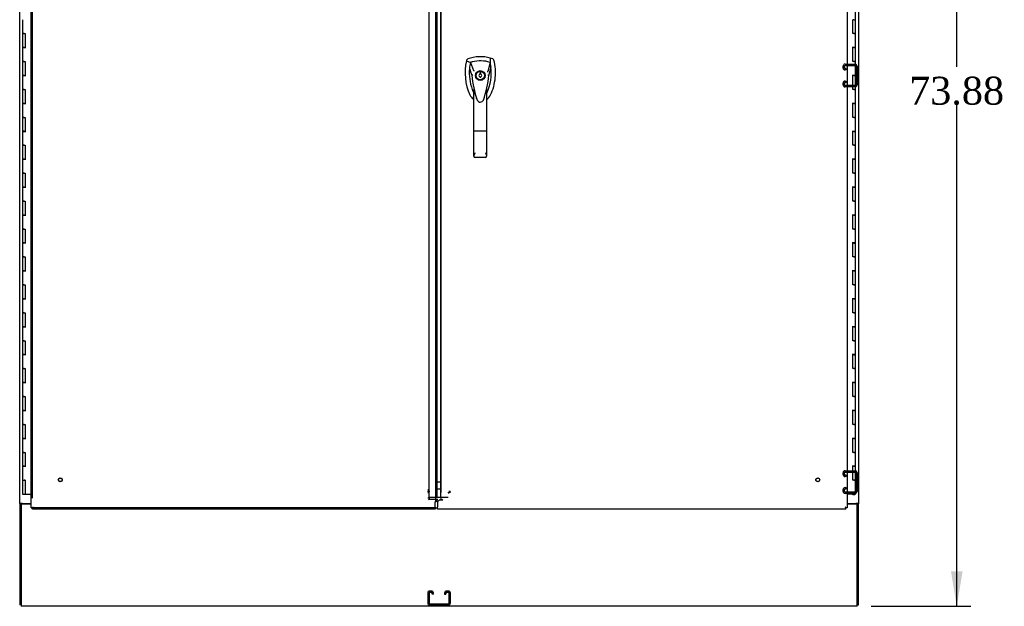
# Model space of a CAD drawing. Header units: inches. Extents: x 2 to 538, y -2 to 358.
# Tile 11 of 18: x 363 to 434, y 133 to 175. Entities that reach past the tile are written whole.
import ezdxf
from ezdxf.enums import TextEntityAlignment as Align
from ezdxf.lldxf.tags import DXFTag

# ---------------------------------------------------------------- set-up
doc = ezdxf.new("R2010")
doc.units = ezdxf.units.IN
doc.header["$MEASUREMENT"] = 0
for name, color, linetype in [('COM42890-5', 7, 'Continuous'), ('COM44036', 7, 'Continuous'), ('COM54578-60', 7, 'Continuous'), ('COM56746-3', 7, 'Continuous'), ('COM71117-4', 7, 'Continuous'), ('COM71119-3', 7, 'Continuous'), ('Default', 7, 'Continuous'), ('GSK11033', 7, 'Continuous'), ('HAN13066', 7, 'Continuous'), ('STD21878', 7, 'Continuous')]:
    doc.layers.add(name, color=color, linetype=linetype)
doc.styles.add('SEACAD_Times_New_Roman', font='times.ttf')
tags = doc.linetypes.add('HIDDEN2', pattern=[0.1875, 0.125, -0.0625]).pattern_tags.tags
tags[6:7] = [DXFTag(74, 4), DXFTag(75, 0), DXFTag(340, '0'), DXFTag(46, 0.0), DXFTag(50, 0.0), DXFTag(44, 0.0), DXFTag(45, 0.0)]
tags[4:5] = [DXFTag(74, 4), DXFTag(75, 0), DXFTag(340, '0'), DXFTag(46, 0.0), DXFTag(50, 0.0), DXFTag(44, 0.0), DXFTag(45, 0.0)]
doc.dimstyles.new('HAMMOND_(STH_-_540x360)', dxfattribs={"dimtxt": 2, "dimasz": 2.5, "dimexe": 1, "dimexo": 1, "dimgap": 0.5, "dimtad": 0, "dimtih": 1, "dimtoh": 1, "dimzin": 0, "dimdsep": 46, "dimtxsty": 'SEACAD_Times_New_Roman', "dimblk1": '_SE_FILLED', "dimblk2": '_SE_FILLED', "dimsah": 1, "dimcen": 1, "dimadec": 0, "dimazin": 0, "dimtfac": 0.8, "dimtofl": 0, "dimtmove": 0, "dimatfit": 3, "dimfxl": 1, "dimtolj": 1, "dimtzin": 0, "dimarcsym": 0})

# ---------------------------------------------------------------- blocks, each defined once
blk = doc.blocks.new('SE6')
at = {"layer": 'COM42890-5', "color": 7, "linetype": 'HIDDEN2'}
for p, q in [((422.328, 171.994), (422.328, 172.132)), ((422.423, 171.994), (422.423, 172.132)), ((422.466, 172.27), (423.19, 172.27)), ((422.466, 172.175), (423.19, 172.175)), ((423.233, 172.132), (423.233, 170.783)), ((423.328, 172.132), (423.328, 170.783)), ((422.549, 171.951), (422.466, 171.951)), ((422.549, 171.856), (422.466, 171.856)), ((422.549, 171.856), (422.549, 171.951)), ((423.328, 171.707), (423.233, 171.707)), ((422.328, 170.783), (422.328, 170.921)), ((422.423, 170.783), (422.423, 170.921)), ((422.466, 171.059), (422.549, 171.059)), ((422.466, 170.964), (422.549, 170.964)), ((423.19, 170.74), (422.466, 170.74)), ((423.19, 170.645), (422.466, 170.645)), ((422.549, 171.059), (422.549, 170.964)), ((423.233, 171.207), (423.328, 171.207)), ((422.466, 143.14), (423.19, 143.14)), ((422.328, 142.864), (422.328, 143.002)), ((422.423, 142.864), (422.423, 143.002)), ((422.466, 143.045), (423.19, 143.045)), ((422.549, 142.821), (422.466, 142.821)), ((422.549, 142.726), (422.466, 142.726)), ((422.549, 142.726), (422.549, 142.821)), ((423.233, 143.002), (423.233, 141.653)), ((423.328, 142.577), (423.233, 142.577)), ((423.328, 143.002), (423.328, 141.653)), ((422.328, 141.653), (422.328, 141.791)), ((422.423, 141.653), (422.423, 141.791)), ((422.466, 141.929), (422.549, 141.929)), ((422.466, 141.834), (422.549, 141.834)), ((422.549, 141.929), (422.549, 141.834)), ((423.233, 142.077), (423.328, 142.077)), ((423.19, 141.61), (422.466, 141.61)), ((423.19, 141.515), (422.466, 141.515)), ((392.58, 134.384), (392.58, 133.66)), ((392.675, 134.384), (392.675, 133.66)), ((392.856, 134.522), (392.718, 134.522)), ((392.856, 134.427), (392.718, 134.427)), ((392.899, 134.301), (392.899, 134.384)), ((392.994, 134.301), (392.899, 134.301)), ((392.994, 134.301), (392.994, 134.384)), ((393.791, 134.384), (393.791, 134.301)), ((393.791, 134.301), (393.886, 134.301)), ((393.886, 134.384), (393.886, 134.301)), ((394.067, 134.522), (393.929, 134.522)), ((394.067, 134.427), (393.929, 134.427)), ((394.11, 133.66), (394.11, 134.384)), ((394.205, 133.66), (394.205, 134.384)), ((392.718, 133.617), (394.067, 133.617)), ((392.718, 133.522), (394.067, 133.522)), ((393.143, 133.617), (393.143, 133.522)), ((393.643, 133.522), (393.643, 133.617))]:
    blk.add_line(p, q, dxfattribs=at)
for centre, radius, start, end in [((422.466, 172.132), 0.138, 90, 180), ((422.466, 172.132), 0.043, 90, 180), ((423.19, 172.132), 0.138, 0, 90), ((423.19, 172.132), 0.043, 0, 90), ((422.466, 171.994), 0.138, 180, 270), ((422.466, 171.994), 0.043, 180, 270), ((422.466, 170.921), 0.138, 90, 180), ((422.466, 170.783), 0.138, 180, 270), ((422.466, 170.921), 0.043, 90, 180), ((422.466, 170.783), 0.043, 180, 270), ((423.19, 170.783), 0.043, 270, 0), ((423.19, 170.783), 0.138, 270, 0), ((422.466, 143.002), 0.138, 90, 180), ((423.19, 143.002), 0.138, 0, 90), ((422.466, 142.864), 0.138, 180, 270), ((422.466, 143.002), 0.043, 90, 180), ((422.466, 142.864), 0.043, 180, 270), ((423.19, 143.002), 0.043, 0, 90), ((422.466, 141.791), 0.138, 90, 180), ((422.466, 141.791), 0.043, 90, 180), ((422.466, 141.653), 0.138, 180, 270), ((422.466, 141.653), 0.043, 180, 270), ((423.19, 141.653), 0.043, 270, 0), ((423.19, 141.653), 0.138, 270, 0), ((392.718, 134.384), 0.138, 90, 180), ((392.718, 134.384), 0.043, 90, 180), ((392.856, 134.384), 0.138, 0, 90), ((392.856, 134.384), 0.043, 0, 90), ((393.929, 134.384), 0.138, 90, 180), ((393.929, 134.384), 0.043, 90, 180), ((394.067, 134.384), 0.138, 0, 90), ((394.067, 134.384), 0.043, 0, 90), ((392.718, 133.66), 0.138, 180, 270), ((392.718, 133.66), 0.043, 180, 270), ((394.067, 133.66), 0.043, 270, 0), ((394.067, 133.66), 0.138, 270, 0)]:
    blk.add_arc(centre, radius, start, end, dxfattribs=at)
at = {"layer": 'COM44036', "color": 7, "linetype": 'Continuous'}
for p, q in [((364.175, 140.491), (364.175, 202.426)), ((393.268, 141.241), (393.268, 201.676)), ((364.175, 140.491), (364.231, 140.491)), ((364.27, 140.491), (364.231, 140.491)), ((364.318, 140.539), (364.27, 140.491)), ((364.27, 140.491), (364.27, 140.452)), ((364.27, 140.396), (364.27, 140.452)), ((393.125, 140.396), (364.27, 140.396)), ((364.318, 140.539), (364.318, 140.539)), ((364.318, 140.539), (364.318, 140.539)), ((364.318, 140.539), (364.318, 140.539)), ((364.318, 140.539), (364.318, 140.539)), ((393.125, 140.539), (393.125, 140.913)), ((393.125, 140.539), (393.125, 140.396))]:
    blk.add_line(p, q, dxfattribs=at)
at = {"layer": 'COM44036', "color": 7, "linetype": 'HIDDEN2'}
for p, q in [((364.27, 141.181), (364.27, 202.426)), ((393.173, 141.028), (393.173, 201.889)), ((392.688, 141.673), (392.688, 201.244)), ((393.518, 201.325), (393.518, 141.592)), ((392.593, 141.796), (392.688, 141.796)), ((392.593, 141.756), (392.688, 141.756)), ((392.688, 141.673), (392.593, 141.673)), ((392.593, 141.673), (392.593, 141.633)), ((392.593, 141.588), (392.688, 141.588)), ((392.688, 141.168), (392.593, 141.168)), ((392.703, 141.103), (392.635, 141.055)), ((392.688, 141.673), (392.688, 141.633)), ((392.688, 141.168), (392.688, 141.633)), ((392.736, 141.093), (393.316, 141.093)), ((393.268, 141.592), (393.173, 141.592)), ((393.268, 141.028), (393.173, 141.028)), ((393.282, 141.649), (393.215, 141.649)), ((394.049, 141.615), (394.049, 141.548)), ((394.083, 141.625), (394.151, 141.578)), ((394.097, 141.673), (394.192, 141.673)), ((394.097, 141.649), (394.151, 141.649)), ((394.097, 141.633), (394.192, 141.633)), ((393.125, 140.491), (364.27, 140.491)), ((422.516, 140.491), (422.516, 140.491))]:
    blk.add_line(p, q, dxfattribs=at)
blk.add_arc((392.846, 141.168), 0.158, 180.1591, 204.37493, dxfattribs=at)
at = {"layer": 'COM44036', "color": 7, "linetype": 'Continuous'}
for centre, start, end in [((364.8, 139.561), 116.23673, 121.43872), ((363.34, 141.02), 328.56128, 333.76327)]:
    blk.add_arc(centre, 1.09, start, end, dxfattribs=at)
at = {"layer": 'COM44036', "color": 7, "linetype": 'HIDDEN2'}
for centre, major_axis, start_param, end_param in [((392.736, 141.127), (-0.048, 0), 0.785398, 1.570796), ((394.049, 141.649), (0.143, 0), 4.712389, 5.497787)]:
    blk.add_ellipse(centre, major_axis=major_axis, ratio=0.707107, start_param=start_param, end_param=end_param, dxfattribs=at)
for points, knots in [([(392.703, 141.649), (392.698, 141.653), (392.695, 141.657), (392.69, 141.665), (392.688, 141.669), (392.688, 141.673)], [0, 0, 0, 0, 0.5, 0.5, 1, 1, 1, 1]), ([(393.125, 140.913), (393.131, 140.923), (393.138, 140.932), (393.149, 140.951), (393.154, 140.961), (393.163, 140.98), (393.167, 140.99), (393.172, 141.009), (393.173, 141.018), (393.173, 141.028)], [0, 0, 0, 0, 0.25, 0.25, 0.5, 0.5, 0.75, 0.75, 1, 1, 1, 1]), ([(393.173, 141.592), (393.173, 141.602), (393.177, 141.611), (393.191, 141.63), (393.202, 141.64), (393.215, 141.649)], [0, 0, 0, 0, 0.5, 0.5, 1, 1, 1, 1]), ([(394.151, 141.649), (394.164, 141.653), (394.174, 141.657), (394.189, 141.665), (394.192, 141.669), (394.192, 141.673)], [0, 0, 0, 0, 0.5, 0.5, 1, 1, 1, 1]), ([(394.192, 141.633), (394.192, 141.622), (394.189, 141.612), (394.174, 141.593), (394.164, 141.584), (394.151, 141.578)], [0, 0, 0, 0, 0.5, 0.5, 1, 1, 1, 1])]:
    blk.add_open_spline(points, degree=3, knots=knots, dxfattribs=at)
at = {"layer": 'COM44036', "color": 7, "linetype": 'Continuous'}
blk.add_open_spline([(393.125, 140.913), (393.144, 140.923), (393.162, 140.932), (393.197, 140.951), (393.213, 140.961), (393.239, 140.98), (393.25, 140.99), (393.264, 141.009), (393.268, 141.018), (393.268, 141.028)], degree=3, knots=[0, 0, 0, 0, 0.25, 0.25, 0.5, 0.5, 0.75, 0.75, 1, 1, 1, 1], dxfattribs=at)
at = {"layer": 'COM54578-60', "color": 7, "linetype": 'Continuous'}
for p, q in [((423.213, 175.457), (423.213, 176.458)), ((363.573, 175.459), (363.573, 174.458)), ((423.096, 175.457), (423.029, 175.457)), ((423.029, 174.458), (423.029, 175.457)), ((423.096, 175.457), (423.213, 175.457)), ((423.213, 174.458), (423.213, 175.458)), ((363.69, 174.458), (363.573, 174.458)), ((363.573, 174.458), (363.689, 174.458)), ((363.573, 174.458), (363.573, 173.458)), ((363.69, 174.458), (363.757, 174.458)), ((363.757, 174.458), (363.757, 173.459)), ((423.096, 174.458), (423.029, 174.458)), ((423.096, 174.458), (423.213, 174.458)), ((423.213, 174.458), (423.096, 174.458)), ((423.213, 173.457), (423.213, 174.458)), ((363.69, 173.459), (363.573, 173.459)), ((363.573, 173.459), (363.573, 172.458)), ((363.573, 173.458), (363.807, 173.458)), ((363.69, 173.459), (363.757, 173.459)), ((423.213, 173.458), (422.979, 173.458)), ((423.096, 173.457), (423.029, 173.457)), ((423.029, 172.458), (423.029, 173.457)), ((423.096, 173.457), (423.213, 173.457)), ((423.213, 172.458), (423.213, 173.458)), ((363.69, 172.458), (363.573, 172.458)), ((363.573, 172.458), (363.689, 172.458)), ((363.573, 172.458), (363.573, 171.458)), ((363.69, 172.458), (363.757, 172.458)), ((363.757, 172.458), (363.757, 171.459)), ((423.096, 172.458), (423.029, 172.458)), ((423.096, 172.458), (423.213, 172.458)), ((423.213, 172.458), (423.096, 172.458)), ((423.213, 171.457), (423.213, 172.458)), ((363.69, 171.459), (363.573, 171.459)), ((363.573, 171.459), (363.573, 170.458)), ((363.573, 171.458), (363.807, 171.458)), ((363.69, 171.459), (363.757, 171.459)), ((423.213, 171.458), (422.979, 171.458)), ((423.096, 171.457), (423.029, 171.457)), ((423.029, 170.458), (423.029, 171.457)), ((423.096, 171.457), (423.213, 171.457)), ((423.213, 170.458), (423.213, 171.458)), ((363.69, 170.458), (363.573, 170.458)), ((363.573, 170.458), (363.689, 170.458)), ((363.573, 170.458), (363.573, 169.458)), ((363.69, 170.458), (363.757, 170.458)), ((363.757, 170.458), (363.757, 169.459)), ((423.096, 170.458), (423.029, 170.458)), ((423.096, 170.458), (423.213, 170.458)), ((423.213, 170.458), (423.096, 170.458)), ((423.213, 169.457), (423.213, 170.458)), ((363.69, 169.459), (363.573, 169.459)), ((363.573, 169.459), (363.573, 168.458)), ((363.573, 169.458), (363.807, 169.458)), ((363.69, 169.459), (363.757, 169.459)), ((423.213, 169.458), (422.979, 169.458)), ((423.096, 169.457), (423.029, 169.457)), ((423.029, 168.458), (423.029, 169.457)), ((423.096, 169.457), (423.213, 169.457)), ((423.213, 168.458), (423.213, 169.458)), ((363.69, 168.458), (363.573, 168.458)), ((363.573, 168.458), (363.689, 168.458)), ((363.573, 168.458), (363.573, 167.458)), ((363.69, 168.458), (363.757, 168.458)), ((363.757, 168.458), (363.757, 167.459)), ((423.096, 168.458), (423.029, 168.458)), ((423.096, 168.458), (423.213, 168.458)), ((423.213, 168.458), (423.096, 168.458)), ((423.213, 167.457), (423.213, 168.458)), ((363.69, 167.459), (363.573, 167.459)), ((363.573, 167.459), (363.573, 166.458)), ((363.573, 167.458), (363.807, 167.458)), ((363.69, 167.459), (363.757, 167.459)), ((423.213, 167.458), (422.979, 167.458)), ((423.096, 167.457), (423.029, 167.457)), ((423.029, 166.458), (423.029, 167.457)), ((423.096, 167.457), (423.213, 167.457)), ((423.213, 166.458), (423.213, 167.458)), ((363.69, 166.458), (363.573, 166.458)), ((363.573, 166.458), (363.689, 166.458)), ((363.573, 166.458), (363.573, 165.458)), ((363.69, 166.458), (363.757, 166.458)), ((363.757, 166.458), (363.757, 165.459)), ((423.096, 166.458), (423.029, 166.458)), ((423.096, 166.458), (423.213, 166.458)), ((423.213, 166.458), (423.096, 166.458)), ((423.213, 165.457), (423.213, 166.458)), ((363.69, 165.459), (363.573, 165.459)), ((363.573, 165.459), (363.573, 164.458)), ((363.573, 165.458), (363.807, 165.458)), ((363.69, 165.459), (363.757, 165.459)), ((423.213, 165.458), (422.979, 165.458)), ((423.096, 165.457), (423.029, 165.457)), ((423.029, 164.458), (423.029, 165.457)), ((423.096, 165.457), (423.213, 165.457)), ((423.213, 164.458), (423.213, 165.458)), ((363.69, 164.458), (363.573, 164.458)), ((363.573, 164.458), (363.689, 164.458)), ((363.573, 164.458), (363.573, 163.458)), ((363.69, 164.458), (363.757, 164.458)), ((363.757, 164.458), (363.757, 163.459)), ((423.096, 164.458), (423.029, 164.458)), ((423.096, 164.458), (423.213, 164.458)), ((423.213, 164.458), (423.096, 164.458)), ((423.213, 163.457), (423.213, 164.458)), ((363.69, 163.459), (363.573, 163.459)), ((363.573, 163.459), (363.573, 162.458)), ((363.573, 163.458), (363.807, 163.458)), ((363.69, 163.459), (363.757, 163.459)), ((423.213, 163.458), (422.979, 163.458)), ((423.096, 163.457), (423.029, 163.457)), ((423.029, 162.458), (423.029, 163.457)), ((423.096, 163.457), (423.213, 163.457)), ((423.213, 162.458), (423.213, 163.458)), ((363.69, 162.458), (363.573, 162.458)), ((363.573, 162.458), (363.689, 162.458)), ((363.573, 162.458), (363.573, 161.458)), ((363.69, 162.458), (363.757, 162.458)), ((363.757, 162.458), (363.757, 161.459)), ((423.096, 162.458), (423.029, 162.458)), ((423.096, 162.458), (423.213, 162.458)), ((423.213, 162.458), (423.096, 162.458)), ((423.213, 161.457), (423.213, 162.458)), ((363.69, 161.459), (363.573, 161.459)), ((363.573, 161.459), (363.573, 160.458)), ((363.573, 161.458), (363.807, 161.458)), ((363.69, 161.459), (363.757, 161.459)), ((423.213, 161.458), (422.979, 161.458)), ((423.096, 161.457), (423.029, 161.457)), ((423.029, 160.458), (423.029, 161.457)), ((423.096, 161.457), (423.213, 161.457)), ((423.213, 160.458), (423.213, 161.458)), ((363.69, 160.458), (363.573, 160.458)), ((363.573, 160.458), (363.689, 160.458)), ((363.573, 160.458), (363.573, 159.458)), ((363.69, 160.458), (363.757, 160.458)), ((363.757, 160.458), (363.757, 159.459)), ((423.096, 160.458), (423.029, 160.458)), ((423.096, 160.458), (423.213, 160.458)), ((423.213, 160.458), (423.096, 160.458)), ((423.213, 159.457), (423.213, 160.458)), ((363.69, 159.459), (363.573, 159.459)), ((363.573, 159.459), (363.573, 158.458)), ((363.573, 159.458), (363.807, 159.458)), ((363.69, 159.459), (363.757, 159.459)), ((423.213, 159.458), (422.979, 159.458)), ((423.096, 159.457), (423.029, 159.457)), ((423.029, 158.458), (423.029, 159.457)), ((423.096, 159.457), (423.213, 159.457)), ((423.213, 158.458), (423.213, 159.458)), ((363.69, 158.458), (363.573, 158.458)), ((363.573, 158.458), (363.689, 158.458)), ((363.573, 158.458), (363.573, 157.458)), ((363.69, 158.458), (363.757, 158.458)), ((363.757, 158.458), (363.757, 157.459)), ((423.096, 158.458), (423.029, 158.458)), ((423.096, 158.458), (423.213, 158.458)), ((423.213, 158.458), (423.096, 158.458)), ((423.213, 157.457), (423.213, 158.458)), ((363.69, 157.459), (363.573, 157.459)), ((363.573, 157.459), (363.573, 156.458)), ((363.573, 157.458), (363.807, 157.458)), ((363.69, 157.459), (363.757, 157.459)), ((423.213, 157.458), (422.979, 157.458)), ((423.096, 157.457), (423.029, 157.457)), ((423.029, 156.458), (423.029, 157.457)), ((423.096, 157.457), (423.213, 157.457)), ((423.213, 156.458), (423.213, 157.458)), ((363.69, 156.458), (363.573, 156.458)), ((363.573, 156.458), (363.689, 156.458)), ((363.573, 156.458), (363.573, 155.458)), ((363.69, 156.458), (363.757, 156.458)), ((363.757, 156.458), (363.757, 155.459)), ((423.096, 156.458), (423.029, 156.458)), ((423.096, 156.458), (423.213, 156.458)), ((423.213, 156.458), (423.096, 156.458)), ((423.213, 155.457), (423.213, 156.458)), ((363.69, 155.459), (363.573, 155.459)), ((363.573, 155.459), (363.573, 154.458)), ((363.573, 155.458), (363.807, 155.458)), ((363.69, 155.459), (363.757, 155.459)), ((423.213, 155.458), (422.979, 155.458)), ((423.096, 155.457), (423.029, 155.457)), ((423.029, 154.458), (423.029, 155.457)), ((423.096, 155.457), (423.213, 155.457)), ((423.213, 154.458), (423.213, 155.458)), ((363.69, 154.458), (363.573, 154.458)), ((363.573, 154.458), (363.689, 154.458)), ((363.573, 154.458), (363.573, 153.458)), ((363.69, 154.458), (363.757, 154.458)), ((363.757, 154.458), (363.757, 153.459)), ((423.096, 154.458), (423.029, 154.458)), ((423.096, 154.458), (423.213, 154.458)), ((423.213, 154.458), (423.096, 154.458)), ((423.213, 153.457), (423.213, 154.458)), ((363.69, 153.459), (363.573, 153.459)), ((363.573, 153.459), (363.573, 152.458)), ((363.573, 153.458), (363.807, 153.458)), ((363.69, 153.459), (363.757, 153.459)), ((423.213, 153.458), (422.979, 153.458)), ((423.096, 153.457), (423.029, 153.457)), ((423.029, 152.458), (423.029, 153.457)), ((423.096, 153.457), (423.213, 153.457)), ((423.213, 152.458), (423.213, 153.458)), ((363.69, 152.458), (363.573, 152.458)), ((363.573, 152.458), (363.689, 152.458)), ((363.573, 152.458), (363.573, 151.458)), ((363.69, 152.458), (363.757, 152.458)), ((363.757, 152.458), (363.757, 151.459)), ((423.096, 152.458), (423.029, 152.458)), ((423.096, 152.458), (423.213, 152.458)), ((423.213, 152.458), (423.096, 152.458)), ((423.213, 151.457), (423.213, 152.458)), ((363.69, 151.459), (363.573, 151.459)), ((363.573, 151.459), (363.573, 150.458)), ((363.573, 151.458), (363.807, 151.458)), ((363.69, 151.459), (363.757, 151.459)), ((423.213, 151.458), (422.979, 151.458)), ((423.096, 151.457), (423.029, 151.457)), ((423.029, 150.458), (423.029, 151.457)), ((423.096, 151.457), (423.213, 151.457)), ((423.213, 150.458), (423.213, 151.458)), ((363.69, 150.458), (363.573, 150.458)), ((363.573, 150.458), (363.689, 150.458)), ((363.573, 150.458), (363.573, 149.458)), ((363.69, 150.458), (363.757, 150.458)), ((363.757, 150.458), (363.757, 149.459)), ((423.096, 150.458), (423.029, 150.458)), ((423.096, 150.458), (423.213, 150.458)), ((423.213, 150.458), (423.096, 150.458)), ((423.213, 149.457), (423.213, 150.458)), ((363.69, 149.459), (363.573, 149.459)), ((363.573, 149.459), (363.573, 148.458)), ((363.573, 149.458), (363.807, 149.458)), ((363.69, 149.459), (363.757, 149.459)), ((423.213, 149.458), (422.979, 149.458)), ((423.096, 149.457), (423.029, 149.457)), ((423.029, 148.458), (423.029, 149.457)), ((423.096, 149.457), (423.213, 149.457)), ((423.213, 148.458), (423.213, 149.458)), ((363.69, 148.458), (363.573, 148.458)), ((363.573, 148.458), (363.689, 148.458)), ((363.573, 148.458), (363.573, 147.458)), ((363.69, 148.458), (363.757, 148.458)), ((363.757, 148.458), (363.757, 147.459)), ((423.096, 148.458), (423.029, 148.458)), ((423.096, 148.458), (423.213, 148.458)), ((423.213, 148.458), (423.096, 148.458)), ((423.213, 147.457), (423.213, 148.458)), ((363.69, 147.459), (363.573, 147.459)), ((363.573, 147.459), (363.573, 146.458)), ((363.573, 147.458), (363.807, 147.458)), ((363.69, 147.459), (363.757, 147.459)), ((423.213, 147.458), (422.979, 147.458)), ((423.096, 147.457), (423.029, 147.457)), ((423.029, 146.458), (423.029, 147.457)), ((423.096, 147.457), (423.213, 147.457)), ((423.213, 146.458), (423.213, 147.458)), ((363.69, 146.458), (363.573, 146.458)), ((363.573, 146.458), (363.689, 146.458)), ((363.573, 146.458), (363.573, 145.458)), ((363.69, 146.458), (363.757, 146.458)), ((363.757, 146.458), (363.757, 145.459)), ((423.096, 146.458), (423.029, 146.458)), ((423.096, 146.458), (423.213, 146.458)), ((423.213, 146.458), (423.096, 146.458)), ((423.213, 145.457), (423.213, 146.458)), ((363.69, 145.459), (363.573, 145.459)), ((363.573, 145.459), (363.573, 144.458)), ((363.573, 145.458), (363.807, 145.458)), ((363.69, 145.459), (363.757, 145.459)), ((423.213, 145.458), (422.979, 145.458)), ((423.096, 145.457), (423.029, 145.457)), ((423.029, 144.458), (423.029, 145.457)), ((423.096, 145.457), (423.213, 145.457)), ((423.213, 144.458), (423.213, 145.458)), ((363.69, 144.458), (363.573, 144.458)), ((363.573, 144.458), (363.689, 144.458)), ((363.573, 144.458), (363.573, 143.458)), ((363.69, 144.458), (363.757, 144.458)), ((363.757, 144.458), (363.757, 143.459)), ((423.096, 144.458), (423.029, 144.458)), ((423.096, 144.458), (423.213, 144.458)), ((423.213, 144.458), (423.096, 144.458)), ((423.213, 143.457), (423.213, 144.458)), ((363.69, 143.459), (363.573, 143.459)), ((363.573, 143.459), (363.573, 142.459)), ((363.573, 143.458), (363.807, 143.458)), ((363.69, 143.459), (363.757, 143.459)), ((423.213, 143.458), (422.979, 143.458)), ((423.029, 142.458), (423.029, 143.457)), ((423.096, 143.457), (423.029, 143.457)), ((423.096, 143.457), (423.213, 143.457)), ((423.213, 142.458), (423.213, 143.458)), ((363.573, 142.459), (363.69, 142.459)), ((363.573, 142.458), (363.757, 142.458)), ((363.573, 142.458), (363.573, 141.458)), ((363.64, 142.459), (363.64, 142.458)), ((363.757, 142.459), (363.69, 142.459)), ((363.74, 142.458), (363.74, 142.459)), ((363.757, 142.459), (363.757, 141.458)), ((423.096, 142.458), (423.029, 142.458)), ((423.096, 142.458), (423.213, 142.458)), ((423.213, 142.458), (423.096, 142.458)), ((423.213, 141.458), (423.213, 142.458)), ((363.573, 141.458), (363.757, 141.458)), ((363.757, 141.458), (364.175, 141.458)), ((423.096, 141.458), (422.611, 141.458)), ((423.034, 141.423), (423.034, 141.449)), ((423.034, 141.449), (423.084, 141.449)), ((423.084, 141.423), (423.034, 141.423)), ((423.046, 141.458), (423.046, 141.449)), ((423.109, 141.449), (423.084, 141.449)), ((423.109, 141.423), (423.084, 141.423)), ((423.096, 141.458), (423.213, 141.458)), ((423.109, 141.449), (423.159, 141.449)), ((423.159, 141.423), (423.109, 141.423)), ((423.146, 141.449), (423.146, 141.458)), ((423.159, 141.449), (423.159, 141.423))]:
    blk.add_line(p, q, dxfattribs=at)
at = {"layer": 'COM56746-3', "color": 7, "linetype": 'Continuous'}
for p, q in [((422.611, 202.426), (422.611, 140.491)), ((393.518, 141.241), (393.518, 201.676)), ((393.411, 141.044), (393.286, 140.919)), ((393.661, 141.044), (393.411, 141.044)), ((364.174, 140.772), (364.174, 140.802)), ((393.286, 140.919), (393.286, 140.539)), ((393.286, 140.396), (393.286, 140.539)), ((422.516, 140.396), (393.286, 140.396)), ((422.468, 140.539), (422.468, 140.539)), ((422.469, 140.539), (422.468, 140.539)), ((422.468, 140.539), (422.469, 140.539)), ((422.469, 140.539), (422.469, 140.539)), ((422.469, 140.539), (422.516, 140.491)), ((422.516, 140.491), (422.516, 140.452)), ((422.516, 140.396), (422.516, 140.452)), ((422.517, 140.491), (422.556, 140.491)), ((422.611, 140.491), (422.556, 140.491))]:
    blk.add_line(p, q, dxfattribs=at)
for centre, start, end in [((421.987, 139.561), 58.56128, 63.76327), ((423.447, 141.02), 206.23673, 211.43872)]:
    blk.add_arc(centre, 1.09, start, end, dxfattribs=at)
blk.add_open_spline([(393.661, 141.044), (393.643, 141.054), (393.624, 141.063), (393.589, 141.082), (393.574, 141.092), (393.547, 141.111), (393.537, 141.121), (393.522, 141.14), (393.518, 141.149), (393.518, 141.159)], degree=3, knots=[0, 0, 0, 0, 0.25, 0.25, 0.5, 0.5, 0.75, 0.75, 1, 1, 1, 1], dxfattribs=at)
at = {"layer": 'COM71117-4', "color": 7, "linetype": 'Continuous'}
for p, q in [((363.458, 140.772), (363.458, 133.617)), ((363.458, 140.772), (364.175, 140.772)), ((422.611, 140.772), (423.328, 140.772)), ((423.328, 133.617), (423.328, 140.772)), ((363.458, 133.617), (363.458, 133.427)), ((423.328, 133.427), (363.458, 133.427)), ((423.328, 133.427), (423.328, 133.617))]:
    blk.add_line(p, q, dxfattribs=at)
at = {"layer": 'COM71119-3', "color": 7, "linetype": 'Continuous'}
for p, q in [((363.363, 140.802), (363.363, 202.112)), ((423.423, 202.112), (423.423, 140.802)), ((363.363, 140.802), (363.363, 140.772)), ((363.553, 140.802), (363.363, 140.802)), ((363.363, 140.772), (363.458, 140.772)), ((363.363, 140.772), (363.363, 133.522)), ((363.458, 140.802), (363.458, 140.772)), ((363.553, 140.802), (364.175, 140.802)), ((422.611, 140.802), (423.233, 140.802)), ((423.423, 140.802), (423.233, 140.802)), ((423.328, 140.802), (423.328, 140.772)), ((423.328, 140.772), (423.423, 140.772)), ((423.423, 140.802), (423.423, 140.772)), ((423.423, 133.522), (423.423, 140.772)), ((363.458, 133.522), (363.363, 133.522)), ((423.328, 133.522), (423.423, 133.522))]:
    blk.add_line(p, q, dxfattribs=at)
at = {"layer": 'GSK11033', "color": 7, "linetype": 'Continuous'}
for p, q in [((393.268, 142.344), (393.518, 142.344)), ((393.268, 141.837), (393.518, 141.837)), ((392.736, 141.241), (394.05, 141.241)), ((392.736, 141.241), (394.05, 141.241)), ((393.125, 140.491), (393.286, 140.491)), ((393.125, 140.491), (393.286, 140.491)), ((393.268, 140.491), (393.268, 140.49)), ((393.286, 140.49), (393.268, 140.49))]:
    blk.add_line(p, q, dxfattribs=at)
at = {"layer": 'HAN13066', "color": 7, "linetype": 'Continuous'}
for p, q in [((395.37, 172.561), (395.356, 172.502)), ((395.356, 172.502), (395.639, 172.396)), ((395.639, 172.396), (395.855, 171.825)), ((397.054, 172.396), (396.89, 171.741)), ((397.245, 172.647), (397.065, 172.707)), ((395.741, 171.475), (395.741, 171.475)), ((395.855, 171.825), (395.9, 171.79)), ((396.39, 171.683), (396.303, 171.683)), ((396.303, 171.683), (396.303, 171.548)), ((396.303, 171.369), (396.303, 171.333)), ((396.39, 171.548), (396.39, 171.683)), ((396.39, 171.333), (396.39, 171.369)), ((396.952, 171.479), (396.952, 171.479)), ((396.303, 171.333), (396.39, 171.333)), ((395.891, 167.481), (395.891, 170.459)), ((396.801, 170.459), (396.801, 167.481)), ((396.801, 170.179), (396.826, 170.225)), ((396.085, 169.818), (396.089, 169.81)), ((395.891, 165.673), (395.891, 167.481)), ((396.711, 167.476), (395.981, 167.476)), ((396.801, 167.481), (396.801, 165.673)), ((396.711, 165.583), (395.981, 165.583))]:
    blk.add_line(p, q, dxfattribs=at)
for radius in [0.35, 0.3]:
    blk.add_circle((396.346, 171.458), radius, dxfattribs=at)
for centre, radius, start, end in [((396.346, 170.224), 2.585, 73.85893, 110.34924), ((398.978, 171.649), 3.721, 166.75318, 205.10266), ((398.978, 171.649), 3.421, 167.3846, 174.70184), ((396.346, 170.224), 2.285, 106.83853, 108.03431), ((396.346, 170.224), 2.285, 104.45028, 106.83853), ((396.346, 170.224), 2.285, 71.96569, 104.45028), ((393.715, 171.649), 3.421, 334.89734, 7.2824), ((393.715, 171.649), 3.421, 10.11379, 12.6154), ((393.715, 171.649), 3.421, 8.519, 10.11379), ((393.715, 171.649), 3.421, 7.2824, 8.519), ((398.978, 171.649), 3.421, 174.70184, 200.20775), ((395.83, 170.128), 1.35, 91.23359, 93.76963), ((402.589, 172.045), 6.872, 184.75423, 199.9908), ((396.346, 171.458), 0.1, 115.94448, 244.05552), ((396.346, 171.458), 0.1, 295.94448, 64.05552), ((389.909, 172.074), 7.068, 340.3478, 355.1696), ((409.711, 145.031), 29.627, 115.64179, 115.75394), ((396.887, 170.69), 0.791, 85.30773, 89.6394), ((398.978, 171.649), 3.421, 200.20775, 205.10266), ((396.287, 170.388), 0.45, 205.10266, 208.42246), ((394.362, 169.854), 1.646, 10.27619, 21.64579), ((396.406, 170.388), 0.45, 331.57754, 334.89734), ((396.406, 170.388), 0.75, 301.84865, 334.89734), ((396.287, 170.388), 0.75, 233.47883, 238.15135), ((396.348, 169.784), 0.234, 202.28022, 338.21669), ((395.982, 165.673), 0.0903, 180.00172, 181.11543), ((395.981, 165.673), 0.09, 181.11716, 270), ((396.711, 165.673), 0.09, 270, 358.88284), ((396.711, 165.673), 0.0903, 358.88457, 359.99828)]:
    blk.add_arc(centre, radius, start, end, dxfattribs=at)
for points in [[(395.448, 172.647), (395.41, 172.633), (395.38, 172.6), (395.37, 172.561)], [(397.109, 172.083), (397.056, 171.882), (397.004, 171.68), (396.952, 171.479)], [(397.065, 172.707), (397.061, 172.603), (397.058, 172.5), (397.054, 172.396)], [(397.323, 172.561), (397.313, 172.6), (397.283, 172.633), (397.245, 172.647)], [(395.571, 171.965), (395.628, 171.802), (395.684, 171.638), (395.741, 171.475)], [(395.608, 170.07), (395.661, 169.958), (395.741, 169.859), (395.841, 169.786)]]:
    blk.add_open_spline(points, degree=3, dxfattribs=at)
for points, knots in [([(397.085, 170.07), (397.265, 170.455), (397.379, 170.872), (397.46, 171.718), (397.427, 172.148), (397.323, 172.561)], [0, 0, 0, 0, 0.5, 0.5, 1, 1, 1, 1]), ([(396.086, 169.818), (396.071, 169.86), (396.056, 169.902), (396.021, 170.012), (396.001, 170.079), (395.981, 170.148)], [0.770336, 0.770336, 0.770336, 0.770336, 0.8588735, 0.8588735, 1, 1, 1, 1]), ([(396.711, 170.146), (396.728, 170.204), (396.744, 170.261), (396.767, 170.346), (396.775, 170.375), (396.786, 170.416), (396.79, 170.429), (396.796, 170.447), (396.797, 170.453), (396.8, 170.46), (396.801, 170.461), (396.801, 170.459)], [0, 0, 0, 0, 0.5, 0.5, 0.75, 0.75, 0.875, 0.875, 0.9375, 0.9375, 1, 1, 1, 1]), ([(395.981, 167.476), (395.976, 167.476), (395.97, 167.476), (395.958, 167.476), (395.952, 167.476), (395.942, 167.476), (395.936, 167.476), (395.927, 167.477), (395.922, 167.477), (395.91, 167.478), (395.903, 167.479), (395.896, 167.48), (395.894, 167.48), (395.892, 167.481), (395.891, 167.481), (395.891, 167.481)], [0, 0, 0, 0, 0.125, 0.125, 0.25, 0.25, 0.375, 0.375, 0.5, 0.5, 0.75, 0.75, 0.875, 0.875, 1, 1, 1, 1]), ([(396.801, 167.481), (396.801, 167.481), (396.801, 167.481), (396.799, 167.48), (396.797, 167.48), (396.79, 167.479), (396.783, 167.478), (396.771, 167.477), (396.766, 167.477), (396.757, 167.476), (396.751, 167.476), (396.741, 167.476), (396.735, 167.476), (396.723, 167.476), (396.717, 167.476), (396.711, 167.476)], [0, 0, 0, 0, 0.125, 0.125, 0.25, 0.25, 0.5, 0.5, 0.625, 0.625, 0.75, 0.75, 0.875, 0.875, 1, 1, 1, 1]), ([(395.892, 165.672), (395.892, 165.687), (395.896, 165.704), (395.904, 165.732), (395.908, 165.742), (395.915, 165.761), (395.919, 165.771), (395.932, 165.802), (395.941, 165.823), (395.956, 165.857), (395.961, 165.868), (395.971, 165.891), (395.976, 165.903), (395.981, 165.915)], [0, 0, 0, 0, 0.25, 0.25, 0.375, 0.375, 0.5, 0.5, 0.75, 0.75, 0.875, 0.875, 1, 1, 1, 1]), ([(396.711, 165.915), (396.717, 165.903), (396.722, 165.891), (396.732, 165.868), (396.737, 165.857), (396.752, 165.823), (396.761, 165.802), (396.774, 165.771), (396.778, 165.761), (396.785, 165.742), (396.789, 165.732), (396.797, 165.704), (396.801, 165.687), (396.801, 165.672)], [0, 0, 0, 0, 0.125, 0.125, 0.25, 0.25, 0.5, 0.5, 0.625, 0.625, 0.75, 0.75, 1, 1, 1, 1])]:
    blk.add_open_spline(points, degree=3, knots=knots, dxfattribs=at)
at = {"layer": 'STD21878', "color": 7, "linetype": 'HIDDEN2'}
for centre, radius in [((366.27, 142.491), 0.141), ((366.27, 142.491), 0.125), ((420.516, 142.491), 0.141), ((420.516, 142.491), 0.125)]:
    blk.add_circle(centre, radius, dxfattribs=at)
blk = doc.blocks.new('DMBLK407')
at = {"layer": 'Default', "linetype": 'Continuous'}
for points in [[(430.885, 204.811), (430.468, 207.311), (430.051, 204.811)], [(430.885, 135.927), (430.051, 135.927), (430.468, 133.427)]]:
    blk.add_hatch(color=7, dxfattribs=at).paths.add_polyline_path(points)
at = {"layer": 'Default', "color": 7, "linetype": 'Continuous'}
for p, q in [((423.328, 207.311), (431.468, 207.311)), ((430.468, 172.069), (430.468, 207.311)), ((430.468, 133.427), (430.468, 169.369)), ((424.328, 133.427), (431.468, 133.427))]:
    blk.add_line(p, q, dxfattribs=at)
at = {"layer": 'Default', "color": 7, "linetype": 'Continuous', "style": 'SEACAD_Times_New_Roman'}
blk.add_text('73.88', height=2, dxfattribs=at).set_placement((427.056, 171.369), align=Align.TOP_LEFT)
blk = doc.blocks.new('_SE_FILLED')
at = {"color": 0}
blk.add_line((0, 0), (-1, 0), dxfattribs=at)
blk.add_solid([(0, 0), (-1, -0.1665), (-1, 0.1665), (0, 0)], dxfattribs=at)

msp = doc.modelspace()

# ---------------------------------------------------------------- block references
at = {"layer": 'Default'}
msp.add_blockref('SE6', (0, 0), dxfattribs=at)

# ---------------------------------------------------------------- dimensions: what is measured, and where the dimension line sits
at = {"layer": 'Default', "color": 7, "linetype": 'Continuous'}
dim = msp.add_linear_dim(base=(430.468, 207.311), p1=(423.328, 133.427), p2=(422.328, 207.311), angle=90, text='\\A1;<>', dimstyle='HAMMOND_(STH_-_540x360)', dxfattribs=at)
dim.commit()
dim.dimension.update_dxf_attribs({"geometry": 'DMBLK407', "text_midpoint": (430.468, 170.369), "dimtype": 160})

doc.saveas('drawing.dxf')
